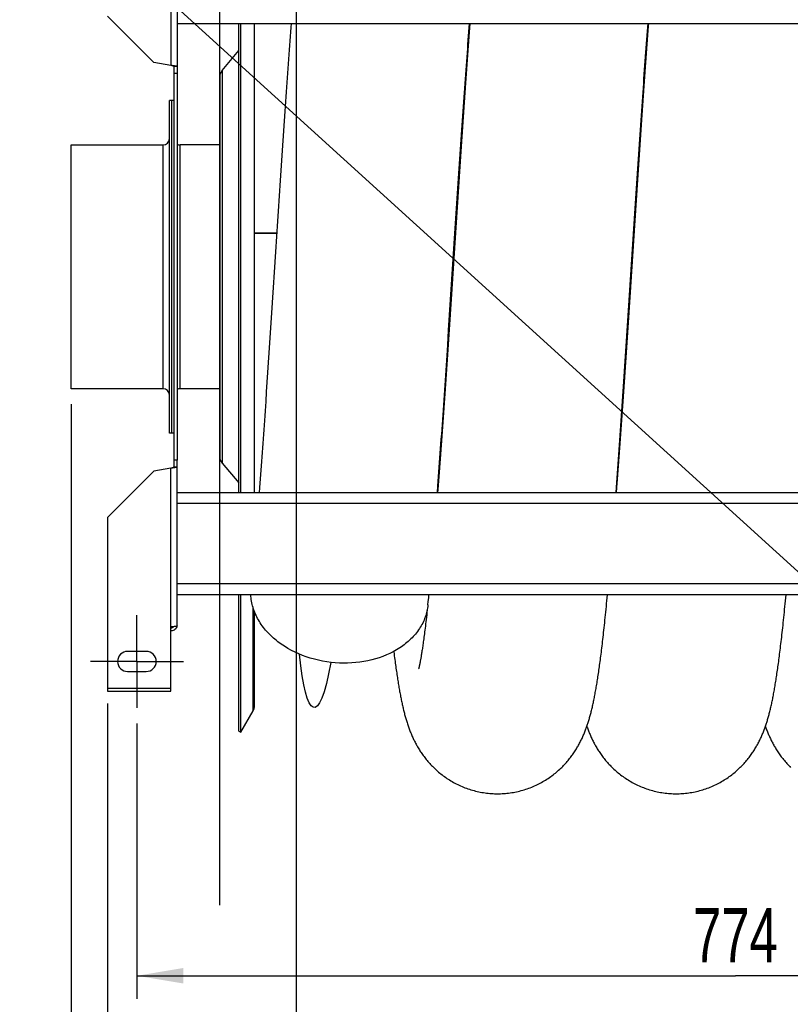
# Model space of a CAD drawing. Extents: x 0 to 420, y 0 to 297.
# Tile 3 of 15: x 140 to 190, y 52 to 116. Entities that reach past the tile are written whole.
import ezdxf

# ---------------------------------------------------------------- set-up
doc = ezdxf.new("R2010")
doc.units = 0
doc.header["$LTSCALE"] = 23.1
doc.linetypes.add('CENTER', pattern=[0.6, 0.375, -0.075, 0.075, -0.075])
doc.layers.get('0').update_dxf_attribs({"linetype": 'CONTINUOUS'})
for name, color, linetype in [('110528_DXF_CONTINUOUS_LINE', 7, 'CONTINUOUS'), ('110528_DXF_DIMENSION', 7, 'CONTINUOUS'), ('110534_DXF_AXIS', 7, 'CONTINUOUS'), ('110534_DXF_CONTINUOUS_LINE', 7, 'CONTINUOUS'), ('110651_DXF_CONTINUOUS_LINE', 7, 'CONTINUOUS'), ('110801_DXF_CONTINUOUS_LINE', 7, 'CONTINUOUS'), ('112850_DXF_CONTINUOUS_LINE', 7, 'CONTINUOUS'), ('AG_HOSE_100_DXF_CONTINUOUS', 7, 'CONTINUOUS'), ('ASEM_65-100-75_DXF_DIMENSI', 7, 'CONTINUOUS')]:
    doc.layers.add(name, color=color, linetype=linetype)
doc.styles.get("Standard").update_dxf_attribs({"font": 'txt', "width": 0.7})
doc.dimstyles.new('DIMSTYLE_1', dxfattribs={"dimtxt": 3.5, "dimasz": 3, "dimexe": 1.5, "dimexo": 1, "dimgap": 0.875, "dimtad": 1, "dimdec": 0, "dimlfac": 10, "dimtxsty": 'STANDARD', "dimblk": '_ARROW_FILLED', "dimblk1": '_ARROW_FILLED', "dimblk2": '_ARROW_FILLED', "dimcen": 0.09, "dimazin": 3, "dimtp": 0.8, "dimtm": 0.8, "dimtfac": 1, "dimtdec": 0, "dimtofl": 0, "dimtmove": 0, "dimatfit": 3, "dimtolj": 1})
doc.dimstyles.new('DIMSTYLE_2', dxfattribs={"dimtxt": 3.5, "dimasz": 3, "dimexe": 1.5, "dimexo": 1, "dimgap": 0.875, "dimtad": 1, "dimdec": 3, "dimlfac": 10, "dimtxsty": 'STANDARD', "dimblk": '_ARROW_FILLED', "dimblk1": '_ARROW_FILLED', "dimblk2": '_ARROW_FILLED', "dimcen": 0.09, "dimazin": 3, "dimtp": 0.8, "dimtm": 0.8, "dimtfac": 1, "dimtdec": 3, "dimtofl": 0, "dimtmove": 0, "dimatfit": 3, "dimtolj": 1})

# ---------------------------------------------------------------- blocks, each defined once
blk = doc.blocks.new('_ARROW_FILLED')
at = {"color": 0, "linetype": 'BYBLOCK'}
blk.add_solid([(0, 0), (-1, 0.167), (-1, -0.167)], dxfattribs=at)
blk = doc.blocks.new('*D2')
at = {"layer": 'ASEM_65-100-75_DXF_DIMENSI', "color": 2, "linetype": 'CONTINUOUS'}
for p, q in [((146.014, 71.506), (146.014, 39.29)), ((227.214, 71.506), (227.214, 39.29)), ((146.014, 40.79), (186.614, 40.79)), ((227.214, 40.79), (186.614, 40.79))]:
    blk.add_line(p, q, dxfattribs=at)
at = {"layer": 'ASEM_65-100-75_DXF_DIMENSI', "color": 2, "linetype": 'CONTINUOUS', "xscale": 3, "yscale": 3, "zscale": 3, "rotation": 180}
blk.add_blockref('_ARROW_FILLED', (146.014, 40.79), dxfattribs=at)
at = {"layer": 'ASEM_65-100-75_DXF_DIMENSI', "color": 2, "linetype": 'CONTINUOUS', "xscale": 3, "yscale": 3, "zscale": 3}
blk.add_blockref('_ARROW_FILLED', (227.214, 40.79), dxfattribs=at)
at = {"layer": 'ASEM_65-100-75_DXF_DIMENSI', "color": 2, "linetype": 'CONTINUOUS', "insert": (186.614, 45.165), "char_height": 3.5, "width": 11.25, "attachment_point": 2}
blk.add_mtext('812', dxfattribs=at)
blk = doc.blocks.new('*D3')
at = {"layer": 'ASEM_65-100-75_DXF_DIMENSI', "color": 2, "linetype": 'CONTINUOUS'}
for p, q in [((147.914, 70.232), (147.914, 52.42)), ((225.314, 70.232), (225.314, 52.42)), ((147.914, 53.92), (186.614, 53.92)), ((225.314, 53.92), (186.614, 53.92))]:
    blk.add_line(p, q, dxfattribs=at)
at = {"layer": 'ASEM_65-100-75_DXF_DIMENSI', "color": 2, "linetype": 'CONTINUOUS', "xscale": 3, "yscale": 3, "zscale": 3, "rotation": 180}
blk.add_blockref('_ARROW_FILLED', (147.914, 53.92), dxfattribs=at)
at = {"layer": 'ASEM_65-100-75_DXF_DIMENSI', "color": 2, "linetype": 'CONTINUOUS', "xscale": 3, "yscale": 3, "zscale": 3}
blk.add_blockref('_ARROW_FILLED', (225.314, 53.92), dxfattribs=at)
at = {"layer": 'ASEM_65-100-75_DXF_DIMENSI', "color": 2, "linetype": 'CONTINUOUS', "insert": (186.614, 58.295), "char_height": 3.5, "width": 12.375, "attachment_point": 2}
blk.add_mtext('774', dxfattribs=at)
blk = doc.blocks.new('*D6')
at = {"layer": 'ASEM_65-100-75_DXF_DIMENSI', "color": 2, "linetype": 'CONTINUOUS'}
for p, q in [((143.664, 90.857), (143.664, 22.976)), ((235.799, 90.267), (235.799, 22.976)), ((143.664, 24.476), (189.732, 24.476)), ((235.799, 24.476), (189.732, 24.476))]:
    blk.add_line(p, q, dxfattribs=at)
at = {"layer": 'ASEM_65-100-75_DXF_DIMENSI', "color": 2, "linetype": 'CONTINUOUS', "xscale": 3, "yscale": 3, "zscale": 3, "rotation": 180}
blk.add_blockref('_ARROW_FILLED', (143.664, 24.476), dxfattribs=at)
at = {"layer": 'ASEM_65-100-75_DXF_DIMENSI', "color": 2, "linetype": 'CONTINUOUS', "xscale": 3, "yscale": 3, "zscale": 3}
blk.add_blockref('_ARROW_FILLED', (235.799, 24.476), dxfattribs=at)
at = {"layer": 'ASEM_65-100-75_DXF_DIMENSI', "color": 2, "linetype": 'CONTINUOUS', "insert": (189.732, 28.851), "char_height": 3.5, "width": 11.25, "attachment_point": 2}
blk.add_mtext('921', dxfattribs=at)

msp = doc.modelspace()

# ---------------------------------------------------------------- linework, layer by layer
at = {"layer": '110528_DXF_CONTINUOUS_LINE', "color": 3, "linetype": 'CONTINUOUS'}
for p, q in [((154.49596, 85.13219), (154.49596, 115.46304)), ((153.41631, 112.41342), (154.49596, 113.7001)), ((153.26424, 111.99561), (153.26424, 87.46878)), ((153.41631, 87.05096), (154.49596, 85.76428)), ((154.49596, 69.73219), (154.49596, 78.54187))]:
    msp.add_line(p, q, dxfattribs=at)
at = {"layer": '110528_DXF_CONTINUOUS_LINE', "color": 7, "linetype": 'CONTINUOUS'}
for p, q in [((154.62586, 85.13219), (154.62586, 115.46304)), ((155.51199, 85.13219), (155.51199, 115.46304)), ((154.62586, 69.65719), (154.62586, 78.54187)), ((155.51199, 71.36617), (155.51199, 77.45186)), ((154.62586, 69.65719), (155.4249, 71.04117)), ((154.49596, 69.73219), (154.62586, 69.65719))]:
    msp.add_line(p, q, dxfattribs=at)
at = {"layer": '110528_DXF_CONTINUOUS_LINE', "color": 9, "linetype": 'CONTINUOUS'}
for p, q in [((153.41631, 112.41342), (153.41631, 87.05096)), ((155.4249, 71.04117), (155.4249, 77.70378))]:
    msp.add_line(p, q, dxfattribs=at)
at = {"layer": '110528_DXF_CONTINUOUS_LINE', "color": 3, "linetype": 'CONTINUOUS'}
for centre, start, end in [((153.91424, 111.99561), 140, 180), ((153.91424, 87.46877), 180, 220)]:
    msp.add_arc(centre, 0.65, start, end, dxfattribs=at)
at = {"layer": '110528_DXF_CONTINUOUS_LINE', "color": 7, "linetype": 'CONTINUOUS'}
msp.add_arc((154.86199, 71.36617), 0.65, 330, 360, dxfattribs=at)
at = {"layer": '110528_DXF_DIMENSION', "color": 2, "linetype": 'CONTINUOUS'}
msp.add_line((153.26424, 58.48277), (153.26424, 140.98162), dxfattribs=at)
at = {"layer": '110534_DXF_AXIS', "color": 7, "linetype": 'CENTER'}
for q in [(147.91424, 77.2322), (144.91423, 74.23219), (150.91425, 74.23219), (147.91424, 71.23218)]:
    msp.add_line((147.91424, 74.23219), q, dxfattribs=at)
at = {"layer": '110534_DXF_CONTINUOUS_LINE', "color": 9, "linetype": 'CONTINUOUS'}
for p, q in [((150.11424, 122.98445), (150.11424, 112.74354)), ((150.11424, 76.47994), (150.11424, 86.72084)), ((146.01424, 72.50554), (150.11424, 72.50554))]:
    msp.add_line(p, q, dxfattribs=at)
at = {"layer": '110534_DXF_CONTINUOUS_LINE', "color": 3, "linetype": 'CONTINUOUS'}
for p, q in [((150.51424, 122.92424), (150.51424, 87.23219)), ((146.01424, 115.9375), (149.01424, 112.9375)), ((150.11424, 112.74354), (149.01424, 112.9375)), ((150.51424, 76.54015), (150.51424, 87.23219)), ((150.11424, 86.72084), (149.01424, 86.52688)), ((146.01424, 83.52688), (149.01424, 86.52688)), ((146.01424, 83.52688), (146.01424, 72.30553)), ((150.11424, 72.30553), (150.11424, 76.47994)), ((148.51424, 74.88219), (147.31424, 74.88219)), ((147.31424, 73.58219), (148.51424, 73.58219)), ((146.01424, 72.30554), (150.11424, 72.30554))]:
    msp.add_line(p, q, dxfattribs=at)
at = {"layer": '110534_DXF_CONTINUOUS_LINE', "color": 7, "linetype": 'CONTINUOUS'}
for p, q in [((150.51424, 112.67051), (150.31424, 112.67051)), ((150.31424, 87.23219), (150.31424, 112.67051)), ((150.51424, 112.23219), (150.31424, 112.23219)), ((150.51424, 87.23219), (150.31424, 87.23219)), ((150.31424, 86.79387), (150.31424, 87.23219)), ((150.51424, 86.79387), (150.31424, 86.79387))]:
    msp.add_line(p, q, dxfattribs=at)
at = {"layer": '110534_DXF_CONTINUOUS_LINE', "color": 3, "linetype": 'CONTINUOUS'}
for centre, radius, start, end in [((150.12279, 76.59753), 0.39145, 349.8908495, 350.6553507), ((147.31424, 74.23219), 0.65, 90, 270), ((148.51424, 74.23219), 0.65, 270, 90)]:
    msp.add_arc(centre, radius, start, end, dxfattribs=at)
at = {"layer": '110534_DXF_CONTINUOUS_LINE', "color": 7, "linetype": 'CONTINUOUS'}
for points, knots in [([(150.31424, 112.67051), (150.31424, 112.67844), (150.29122, 112.69552), (150.25022, 112.70917), (150.18692, 112.72689), (150.13978, 112.7376), (150.11424, 112.74354)], [0, 0, 0, 0, 0.1095964, 0.32647794, 0.63723776, 1, 1, 1, 1]), ([(150.31424, 86.79387), (150.31424, 86.78595), (150.29122, 86.76886), (150.25022, 86.75521), (150.18692, 86.73749), (150.13978, 86.72678), (150.11424, 86.72084)], [0, 0, 0, 0, 0.1095964, 0.32647794, 0.63723776, 1, 1, 1, 1]), ([(150.11424, 76.39972), (150.14842, 76.39972), (150.21781, 76.41759), (150.26905, 76.46778), (150.28648, 76.49699)], [0, 0, 0, 0, 0.50119096, 1, 1, 1, 1])]:
    msp.add_open_spline(points, degree=3, knots=knots, dxfattribs=at)
at = {"layer": '110534_DXF_CONTINUOUS_LINE', "color": 3, "linetype": 'CONTINUOUS'}
for points, knots in [([(150.51424, 112.67051), (150.51424, 112.67449), (150.50233, 112.68324), (150.48004, 112.69013), (150.44263, 112.69931), (150.37085, 112.71176), (150.25963, 112.72668), (150.16528, 112.73761), (150.11424, 112.74354)], [0, 0, 0, 0, 0.0290834, 0.08885385, 0.18164624, 0.30490852, 0.62429132, 1, 1, 1, 1]), ([(150.51424, 86.79387), (150.51424, 86.78989), (150.50233, 86.78115), (150.48004, 86.77425), (150.44263, 86.76507), (150.37085, 86.75263), (150.25963, 86.73771), (150.16528, 86.72678), (150.11424, 86.72084)], [0, 0, 0, 0, 0.0290834, 0.08885385, 0.18164624, 0.30490852, 0.62429132, 1, 1, 1, 1]), ([(150.11424, 76.47994), (150.16527, 76.48483), (150.23942, 76.49192), (150.33363, 76.50202), (150.39367, 76.5094), (150.44242, 76.51638), (150.48016, 76.52395), (150.50142, 76.52952), (150.51424, 76.53656), (150.51424, 76.54015)], [0, 0, 0, 0, 0.37771184, 0.54853637, 0.69852876, 0.82207755, 0.91471109, 0.97358369, 1, 1, 1, 1]), ([(150.50816, 76.52882), (150.50011, 76.48368), (150.46763, 76.39535), (150.37639, 76.28813), (150.25379, 76.21812), (150.16053, 76.20195), (150.11424, 76.20195)], [0, 0, 0, 0, 0.24875061, 0.49833507, 0.74886161, 1, 1, 1, 1])]:
    msp.add_open_spline(points, degree=3, knots=knots, dxfattribs=at)
at = {"layer": '110651_DXF_CONTINUOUS_LINE', "color": 3, "linetype": 'CONTINUOUS'}
for p, q in [((155.51199, 101.91438), (156.95593, 101.91438)), ((168.48029, 101.91438), (168.50259, 101.91438)), ((180.02696, 101.91438), (180.04926, 101.91438)), ((155.60538, 77.23219), (155.51199, 77.23219)), ((166.6493, 77.23219), (166.60119, 77.23219))]:
    msp.add_line(p, q, dxfattribs=at)
at = {"layer": '110801_DXF_CONTINUOUS_LINE', "color": 7, "linetype": 'CONTINUOUS'}
for p, q in [((150.51424, 115.46405), (222.71424, 115.46405)), ((150.51424, 115.46304), (222.71424, 115.46304)), ((222.71424, 85.13219), (150.51424, 85.13219)), ((222.71424, 78.54187), (150.51424, 78.54187))]:
    msp.add_line(p, q, dxfattribs=at)
at = {"layer": '110801_DXF_CONTINUOUS_LINE', "color": 9, "linetype": 'CONTINUOUS'}
for p, q in [((222.71424, 84.43219), (150.51424, 84.43219)), ((222.71424, 79.24187), (150.51424, 79.24187))]:
    msp.add_line(p, q, dxfattribs=at)
at = {"layer": '112850_DXF_CONTINUOUS_LINE', "color": 7, "linetype": 'CONTINUOUS'}
for p, q in [((150.16424, 110.48219), (150.01424, 110.48219)), ((150.01424, 88.98219), (150.01424, 110.48219)), ((150.31424, 110.48219), (150.16424, 110.48219)), ((150.16424, 88.98222), (150.16424, 110.48217)), ((150.16424, 88.98222), (150.16424, 110.48217)), ((143.66424, 107.60719), (149.61424, 107.60719)), ((143.66424, 91.85719), (143.66424, 107.60719)), ((153.26424, 107.60719), (150.71424, 107.60719)), ((149.61424, 91.85719), (143.66424, 91.85719)), ((153.26424, 91.85719), (150.71424, 91.85719)), ((150.16424, 88.98219), (150.01424, 88.98219)), ((150.31424, 88.98219), (150.16424, 88.98219))]:
    msp.add_line(p, q, dxfattribs=at)
at = {"layer": '112850_DXF_CONTINUOUS_LINE', "color": 9, "linetype": 'CONTINUOUS'}
for p, q in [((149.61424, 91.85719), (149.61424, 107.60719)), ((150.71424, 91.85719), (150.71424, 107.60719))]:
    msp.add_line(p, q, dxfattribs=at)
at = {"layer": '112850_DXF_CONTINUOUS_LINE', "color": 7, "linetype": 'CONTINUOUS'}
for centre, start, end in [((149.61424, 108.00719), 270, 360), ((150.71424, 108.00719), 240, 270), ((149.61424, 91.45719), 0, 90), ((150.71424, 91.45719), 90, 120)]:
    msp.add_arc(centre, 0.4, start, end, dxfattribs=at)
at = {"layer": 'AG_HOSE_100_DXF_CONTINUOUS', "color": 4, "linetype": 'CONTINUOUS'}
for p, q in [((158.21199, 196.77953), (158.21199, 28.75383)), ((75.6149, 184.46503), (247.16244, 28.75383))]:
    msp.add_line(p, q, dxfattribs=at)
at = {"layer": 'AG_HOSE_100_DXF_CONTINUOUS', "color": 7, "linetype": 'CONTINUOUS'}
for p, q in [((169.40546, 115.18792), (169.42715, 115.46304)), ((169.43876, 115.46304), (169.4165, 115.17337)), ((157.41485, 108.83837), (157.37166, 108.20319)), ((168.90249, 108.26509), (168.94474, 108.87998)), ((168.97929, 109.09837), (168.93593, 108.46258)), ((180.4496, 108.27153), (180.49202, 108.88892)), ((180.53431, 109.22024), (180.49088, 108.58447)), ((157.37166, 108.20319), (157.32853, 107.56454)), ((168.86023, 107.64516), (168.90249, 108.26509)), ((168.93593, 108.46258), (168.89262, 107.8231)), ((180.40715, 107.64893), (180.4496, 108.27153)), ((180.49088, 108.58447), (180.4475, 107.94478)), ((157.32853, 107.56454), (157.28544, 106.9223)), ((168.81794, 107.02054), (168.86023, 107.64516)), ((168.89262, 107.8231), (168.84937, 107.18011)), ((180.36469, 107.02166), (180.40715, 107.64893)), ((180.4475, 107.94478), (180.4042, 107.30181)), ((157.28544, 106.9223), (157.24235, 106.27657)), ((168.77564, 106.39148), (168.81794, 107.02054)), ((168.84937, 107.18011), (168.80613, 106.53343)), ((180.32219, 106.38974), (180.36469, 107.02166)), ((180.4042, 107.30181), (180.36095, 106.65557)), ((157.24235, 106.27657), (157.19925, 105.62724)), ((168.73327, 105.75777), (168.77564, 106.39148)), ((168.80613, 106.53343), (168.76289, 105.88325)), ((180.27964, 105.75328), (180.32219, 106.38974)), ((180.36095, 106.65557), (180.31772, 106.00631)), ((168.69085, 105.11958), (168.73327, 105.75777)), ((168.76289, 105.88325), (168.71965, 105.22978)), ((180.23701, 105.11209), (180.27964, 105.75328)), ((180.31772, 106.00631), (180.27453, 105.35417)), ((168.64833, 104.47711), (168.69085, 105.11958)), ((180.19431, 104.46681), (180.23701, 105.11209)), ((180.27453, 105.35417), (180.20981, 104.37162)), ((168.60577, 103.83122), (168.64833, 104.47711)), ((180.15156, 103.81801), (180.19431, 104.46681)), ((180.20981, 104.37162), (180.16671, 103.71432)), ((157.11312, 104.32056), (157.04863, 103.33611)), ((168.56318, 103.18249), (168.60577, 103.83122)), ((168.63326, 103.9163), (168.59016, 103.25753)), ((180.10881, 103.16659), (180.15156, 103.81801)), ((180.16671, 103.71432), (180.12364, 103.05566)), ((157.04863, 103.33611), (157.0057, 102.67859)), ((168.52058, 102.53159), (168.56318, 103.18249)), ((168.59016, 103.25753), (168.54711, 102.59786)), ((180.06603, 102.51298), (180.10881, 103.16659)), ((168.47798, 101.87887), (168.52058, 102.53159)), ((180.02325, 101.85756), (180.06603, 102.51298)), ((180.12364, 103.05566), (180.08062, 102.39601)), ((180.08062, 102.39601), (180.03763, 101.73568)), ((156.68484, 97.74375), (156.64218, 97.08982)), ((168.22511, 97.64555), (168.18233, 96.99001)), ((179.78019, 97.77471), (179.73743, 97.11909)), ((156.64218, 97.08982), (156.59957, 96.43816)), ((168.11477, 96.29503), (168.15762, 96.95171)), ((168.18233, 96.99001), (168.13959, 96.33675)), ((179.65841, 96.24873), (179.70142, 96.90786)), ((179.73743, 97.11909), (179.69471, 96.46576)), ((168.07191, 95.63973), (168.11477, 96.29503)), ((168.13959, 96.33675), (168.09688, 95.6859)), ((179.61538, 95.59091), (179.65841, 96.24873)), ((179.69471, 96.46576), (179.65202, 95.81482)), ((156.53572, 95.46564), (156.49319, 94.82092)), ((168.00757, 94.66001), (168.07191, 95.63973)), ((168.09688, 95.6859), (168.05417, 95.03771)), ((179.55075, 94.60708), (179.61538, 95.59091)), ((179.65202, 95.81482), (179.60934, 95.1665)), ((156.49319, 94.82092), (156.45067, 94.17927)), ((168.05417, 95.03771), (168.01148, 94.39238)), ((179.60934, 95.1665), (179.56667, 94.52091)), ((156.45067, 94.17927), (156.40817, 93.541)), ((167.94315, 93.68472), (168.00757, 94.66001)), ((168.01148, 94.39238), (167.96881, 93.75034)), ((179.50761, 93.95341), (179.55075, 94.60708)), ((179.56667, 94.52091), (179.524, 93.87837)), ((156.40817, 93.541), (156.36569, 92.90653)), ((167.90014, 93.0373), (167.94315, 93.68472)), ((167.96881, 93.75034), (167.92615, 93.11208)), ((179.46439, 93.30173), (179.50761, 93.95341)), ((179.524, 93.87837), (179.48135, 93.23937)), ((156.36569, 92.90653), (156.32325, 92.27647)), ((167.85706, 92.39245), (167.90014, 93.0373)), ((167.92615, 93.11208), (167.88356, 92.47845)), ((179.42113, 92.65259), (179.46439, 93.30173)), ((179.48135, 93.23937), (179.43874, 92.60482)), ((156.32325, 92.27647), (156.28085, 91.65126)), ((167.81393, 91.75069), (167.85706, 92.39245)), ((167.88356, 92.47845), (167.84104, 91.85008)), ((179.37782, 92.00654), (179.42113, 92.65259)), ((179.43874, 92.60482), (179.39622, 91.97553)), ((156.28085, 91.65126), (156.23851, 91.03142)), ((167.77077, 91.11251), (167.81393, 91.75069)), ((167.84104, 91.85008), (167.79859, 91.22727)), ((179.33451, 91.36443), (179.37782, 92.00654)), ((179.39622, 91.97553), (179.35378, 91.35188)), ((167.72757, 90.47835), (167.77077, 91.11251)), ((179.29118, 90.72661), (179.33451, 91.36443)), ((179.35378, 91.35188), (179.31141, 90.73388)), ((167.68434, 89.84871), (167.72757, 90.47835)), ((179.24784, 90.09331), (179.29118, 90.72661)), ((155.83917, 85.46964), (155.81341, 85.13219)), ((167.34641, 85.13219), (167.38048, 85.58855)), ((178.89308, 85.13219), (178.92075, 85.5024)), ((178.93208, 85.46386), (178.90674, 85.13219)), ((164.52182, 74.87752), (164.54313, 74.70768)), ((166.16759, 73.91229), (166.15742, 73.86748))]:
    msp.add_line(p, q, dxfattribs=at)
at = {"layer": 'AG_HOSE_100_DXF_CONTINUOUS', "color": 9, "linetype": 'CONTINUOUS'}
for p, q in [((155.51199, 101.93629), (156.95736, 101.93629)), ((168.48172, 101.93629), (168.50402, 101.93629)), ((180.02839, 101.93629), (180.05069, 101.93629)), ((155.60538, 77.23219), (155.51199, 77.23219)), ((166.6493, 77.23219), (166.60119, 77.23219))]:
    msp.add_line(p, q, dxfattribs=at)
at = {"layer": 'AG_HOSE_100_DXF_CONTINUOUS', "color": 7, "linetype": 'CONTINUOUS'}
for points in [[(157.89218, 115.46405), (157.87203, 115.20208), (157.85006, 114.91448), (157.82812, 114.62501), (157.8062, 114.33378), (157.78429, 114.04077), (157.76241, 113.74622), (157.74057, 113.45029), (157.71877, 113.15292), (157.69698, 112.854), (157.67521, 112.55357), (157.65346, 112.25169), (157.63172, 111.94823), (157.60998, 111.64317), (157.58825, 111.33662), (157.56653, 111.02866), (157.54482, 110.71934), (157.52312, 110.4087), (157.50143, 110.09685), (157.47976, 109.78384), (157.45811, 109.46971), (157.41485, 108.83837)], [(168.94474, 108.87998), (168.98694, 109.48927), (169.00803, 109.79165), (169.0291, 110.09246), (169.05016, 110.39163), (169.07119, 110.68909), (169.09221, 110.98475), (169.1132, 111.27861), (169.13418, 111.57063), (169.15514, 111.86075), (169.17608, 112.14896), (169.197, 112.43529), (169.21791, 112.71972), (169.23881, 113.0022), (169.25969, 113.28274), (169.28057, 113.56132), (169.30144, 113.83787), (169.32228, 114.11231), (169.34311, 114.38459), (169.36392, 114.65468), (169.3847, 114.92247), (169.40546, 115.18792)], [(169.4165, 115.17337), (169.39446, 114.88456), (169.37242, 114.59372), (169.35041, 114.30111), (169.32843, 114.00685), (169.30647, 113.71091), (169.28453, 113.4134), (169.26262, 113.11442), (169.24074, 112.81396), (169.21887, 112.51195), (169.19702, 112.20842), (169.17519, 111.90344), (169.15336, 111.597), (169.13155, 111.28911), (169.10976, 110.97984), (169.08798, 110.66926), (169.06621, 110.35742), (169.04446, 110.04436), (169.02272, 109.73013), (168.97929, 109.09837)], [(180.49202, 108.88892), (180.5344, 109.50066), (180.55557, 109.80424), (180.57673, 110.10624), (180.59788, 110.40661), (180.61901, 110.70531), (180.64012, 111.0023), (180.66122, 111.29752), (180.68231, 111.59094), (180.70338, 111.88252), (180.72444, 112.17223), (180.74548, 112.46006), (180.76652, 112.74595), (180.78753, 113.02986), (180.80854, 113.3118), (180.82952, 113.59169), (180.85049, 113.86938), (180.87142, 114.14483), (180.89234, 114.41801), (180.91322, 114.68881), (180.93407, 114.95716), (180.95489, 115.22306), (180.97382, 115.46304)], [(180.98545, 115.46304), (180.97133, 115.27994), (180.94929, 114.99187), (180.92725, 114.70161), (180.90522, 114.40956), (180.88322, 114.11582), (180.86124, 113.82037), (180.83929, 113.52343), (180.81738, 113.22513), (180.79551, 112.92543), (180.77366, 112.62428), (180.75183, 112.32176), (180.73003, 112.01788), (180.70825, 111.71257), (180.68649, 111.40589), (180.66473, 111.09787), (180.64299, 110.7884), (180.62124, 110.47748), (180.5995, 110.16519), (180.57777, 109.85154), (180.53431, 109.22024)], [(157.19925, 105.62724), (157.17771, 105.30147), (157.11312, 104.32056)], [(168.71965, 105.22978), (168.69804, 104.9021), (168.63326, 103.9163)], [(157.0057, 102.67859), (156.98426, 102.34959), (156.96283, 102.0205), (156.92001, 101.36208)], [(168.54711, 102.59786), (168.5256, 102.26778), (168.48261, 101.60721)], [(168.41406, 100.89712), (168.45667, 101.55195), (168.47798, 101.87887)], [(179.95906, 100.87159), (180.00186, 101.52926), (180.02325, 101.85756)], [(156.92001, 101.36208), (156.89861, 101.03277), (156.87722, 100.70346)], [(168.48261, 101.60721), (168.46113, 101.27681), (168.43966, 100.94628), (168.41818, 100.61566), (168.35376, 99.6237)], [(180.03763, 101.73568), (180.01616, 101.40535), (179.99468, 101.07492), (179.97321, 100.74439), (179.95174, 100.41383), (179.93027, 100.08328)], [(156.87722, 100.70346), (156.79166, 99.38608), (156.77028, 99.05701), (156.74891, 98.72814)], [(168.32874, 99.58412), (168.35009, 99.91276), (168.37142, 100.24117), (168.39275, 100.5693), (168.41406, 100.89712)], [(179.8948, 99.88267), (179.91623, 100.21262), (179.93765, 100.54224), (179.95906, 100.87159)], [(179.93027, 100.08328), (179.88734, 99.42225), (179.86589, 99.09201), (179.84445, 98.76208)], [(168.22185, 97.93856), (168.24325, 98.26776), (168.26464, 98.59698), (168.28602, 98.92619), (168.30739, 99.25526), (168.32874, 99.58412)], [(168.35376, 99.6237), (168.33229, 99.29314), (168.31083, 98.96285), (168.28938, 98.63289)], [(179.76594, 97.89881), (179.78744, 98.22955), (179.80893, 98.56041), (179.83042, 98.89121), (179.8948, 99.88267)], [(156.74891, 98.72814), (156.70618, 98.07147), (156.68484, 97.74375)], [(168.28938, 98.63289), (168.24651, 97.97414), (168.22511, 97.64555)], [(179.84445, 98.76208), (179.80159, 98.10333), (179.78019, 97.77471)], [(168.15762, 96.95171), (168.17903, 97.28045), (168.22185, 97.93856)], [(179.70142, 96.90786), (179.72293, 97.23794), (179.76594, 97.89881)], [(156.59957, 96.43816), (156.557, 95.78912), (156.53572, 95.46564)], [(156.23851, 91.03142), (156.19624, 90.41741), (156.17513, 90.11271), (156.15403, 89.80957), (156.13296, 89.50806), (156.1119, 89.20818), (156.09085, 88.90993), (156.06982, 88.61333), (156.04879, 88.31843), (156.02777, 88.02523), (156.00677, 87.73375), (155.98578, 87.44404), (155.96479, 87.15615), (155.94382, 86.87009), (155.92286, 86.58593), (155.90191, 86.30376), (155.88098, 86.02359), (155.86006, 85.74548), (155.83917, 85.46964)], [(167.79859, 91.22727), (167.7562, 90.60997), (167.73502, 90.30339), (167.71384, 89.99819), (167.69266, 89.69443), (167.67149, 89.39217), (167.65033, 89.09142), (167.62918, 88.79225), (167.60804, 88.49476), (167.58691, 88.19896), (167.56579, 87.90491), (167.54469, 87.61277), (167.52361, 87.32259), (167.50255, 87.0344), (167.48153, 86.74833), (167.46054, 86.4645), (167.43957, 86.18286), (167.41863, 85.90334), (167.39771, 85.62598), (167.3768, 85.3508), (167.36008, 85.13219)], [(179.31141, 90.73388), (179.26907, 90.12148), (179.24791, 89.81742), (179.22676, 89.51486), (179.20562, 89.21382), (179.18449, 88.91435), (179.16337, 88.61653), (179.14227, 88.32039), (179.12116, 88.02598), (179.10008, 87.73338), (179.07901, 87.44263), (179.05796, 87.15377), (179.03693, 86.86691), (179.01592, 86.58211), (178.99493, 86.29938), (178.97396, 86.01873), (178.95301, 85.74022), (178.93208, 85.46386)], [(167.38048, 85.58855), (167.40232, 85.88365), (167.42413, 86.18026), (167.44592, 86.47836), (167.46768, 86.77793), (167.48942, 87.07893), (167.51114, 87.38132), (167.53284, 87.6851), (167.55452, 87.99022), (167.57618, 88.29666), (167.59783, 88.60445), (167.61947, 88.91358), (167.6411, 89.22398), (167.68434, 89.84871)], [(178.92075, 85.5024), (178.94261, 85.79729), (178.96447, 86.09389), (178.98633, 86.39245), (179.00821, 86.69318), (179.0301, 86.99581), (179.05197, 87.29993), (179.07382, 87.60543), (179.09566, 87.91234), (179.11748, 88.22049), (179.13926, 88.52976), (179.16101, 88.84017), (179.18274, 89.15177), (179.20446, 89.4645), (179.24784, 90.09331)], [(166.73428, 77.88468), (166.75627, 78.10935), (166.77919, 78.3466), (166.79781, 78.54187)], [(171.23623, 65.68224), (171.32502, 65.68291), (171.42883, 65.6854), (171.53257, 65.68972), (171.63622, 65.69588), (171.73974, 65.70387), (171.84307, 65.71369), (171.9462, 65.72533), (172.04907, 65.73879), (172.15166, 65.75406), (172.25392, 65.77112), (172.35582, 65.78999), (172.45731, 65.81063), (172.55836, 65.83305), (172.65895, 65.85722), (172.75901, 65.88314), (172.85853, 65.9108), (172.95748, 65.94017), (173.05577, 65.97123), (173.1534, 66.00397), (173.25032, 66.03838), (173.34647, 66.0744), (173.44183, 66.11204), (173.53637, 66.15126), (173.63001, 66.19202), (173.72275, 66.23431), (173.81455, 66.2781), (173.90533, 66.32333), (173.99506, 66.36997), (174.08373, 66.418), (174.17122, 66.46732), (174.25749, 66.51791), (174.34256, 66.56972), (174.42629, 66.62266), (174.50868, 66.67668), (174.58973, 66.73176), (174.66934, 66.78779), (174.74749, 66.84471), (174.82421, 66.9025), (174.89941, 66.96106), (174.9731, 67.02034), (175.0453, 67.0803), (175.11593, 67.14085), (175.18502, 67.20193), (175.25257, 67.26351), (175.31854, 67.32549), (175.38294, 67.38783), (175.4458, 67.45048), (175.50708, 67.51335), (175.56679, 67.5764), (175.62498, 67.63959), (175.68163, 67.70286), (175.73677, 67.76616), (175.79043, 67.82948), (175.84263, 67.89275), (175.89338, 67.95595), (175.94273, 68.01904), (175.9907, 68.082), (176.03729, 68.14476), (176.08256, 68.20733), (176.12659, 68.26977), (176.16941, 68.33203), (176.21103, 68.3941), (176.25157, 68.45609), (176.29106, 68.518), (176.32951, 68.57978), (176.36699, 68.64153), (176.40355, 68.70325), (176.43919, 68.76492), (176.47396, 68.82655), (176.50787, 68.88817), (176.54095, 68.94976), (176.57321, 69.0113), (176.60467, 69.07278), (176.63535, 69.13421), (176.66526, 69.19557), (176.69443, 69.25687), (176.72288, 69.31811), (176.75063, 69.37927), (176.77769, 69.44037), (176.80408, 69.50142), (176.82984, 69.56239), (176.85496, 69.62331), (176.87948, 69.68417), (176.90341, 69.74498), (176.92678, 69.80576), (176.9496, 69.86651), (176.9719, 69.92725), (176.9937, 69.988), (177.01502, 70.04877), (177.03588, 70.1096), (177.05629, 70.17047), (177.07628, 70.23144), (177.09592, 70.29266), (177.11522, 70.35415), (177.13419, 70.41593), (177.1529, 70.47822), (177.17137, 70.54104), (177.1896, 70.60443), (177.20766, 70.66857), (177.22557, 70.73354), (177.24332, 70.79934), (177.26092, 70.86599), (177.2784, 70.93359), (177.29575, 71.00213), (177.31295, 71.07151), (177.33, 71.14176), (177.34692, 71.21292), (177.36369, 71.28491), (177.38031, 71.35771), (177.3968, 71.4314), (177.41315, 71.50598), (177.42938, 71.58143), (177.4455, 71.65784), (177.46153, 71.73529), (177.47748, 71.81383), (177.49335, 71.89347), (177.50915, 71.97427), (177.5249, 72.05626), (177.54058, 72.13946), (177.55622, 72.22387), (177.5718, 72.30952), (177.58734, 72.39644), (177.60284, 72.48468), (177.61832, 72.57428), (177.63378, 72.66527), (177.64922, 72.7577), (177.66465, 72.85162), (177.68007, 72.94705), (177.69549, 73.04397), (177.71089, 73.14238), (177.7263, 73.24234), (177.74171, 73.34393), (177.75713, 73.44717), (177.77257, 73.55208), (177.78804, 73.65879), (177.80354, 73.76734), (177.81908, 73.87775), (177.83467, 73.99012), (177.85031, 74.10446), (177.866, 74.22083), (177.88176, 74.33935), (177.89759, 74.46008), (177.91349, 74.58302), (177.92946, 74.70828), (177.94552, 74.83588), (177.96166, 74.96587), (177.9779, 75.09835), (177.99423, 75.23337), (178.01066, 75.37096), (178.02719, 75.51122), (178.04383, 75.65423), (178.06059, 75.79998), (178.07745, 75.94856), (178.09443, 76.10001), (178.11152, 76.25436), (178.12873, 76.41166), (178.14605, 76.57194), (178.16349, 76.73525), (178.18106, 76.90165), (178.19874, 77.07118), (178.21655, 77.24386), (178.23449, 77.41977), (178.25255, 77.59892), (178.27073, 77.78135), (178.28906, 77.96723), (178.30751, 78.15649), (178.32611, 78.34925), (178.34449, 78.54187)], [(182.78289, 65.68225), (182.87175, 65.68292), (182.97564, 65.68541), (183.07946, 65.68974), (183.18319, 65.69591), (183.28679, 65.70392), (183.3902, 65.71375), (183.49341, 65.72541), (183.59637, 65.73889), (183.69904, 65.75418), (183.80138, 65.77127), (183.90336, 65.79017), (184.00492, 65.81084), (184.10605, 65.83329), (184.2067, 65.8575), (184.30683, 65.88346), (184.40641, 65.91115), (184.50541, 65.94057), (184.60375, 65.97167), (184.70142, 66.00445), (184.79839, 66.0389), (184.89458, 66.07497), (184.98997, 66.11264), (185.08453, 66.1519), (185.1782, 66.19271), (185.27096, 66.23504), (185.36278, 66.27888), (185.45357, 66.32415), (185.54333, 66.37084), (185.63201, 66.41891), (185.71951, 66.46827), (185.80579, 66.5189), (185.89086, 66.57075), (185.9746, 66.62373), (186.05699, 66.6778), (186.13803, 66.73291), (186.21763, 66.78897), (186.29578, 66.84593), (186.37248, 66.90375), (186.44768, 66.96235), (186.52138, 67.02167), (186.59359, 67.08169), (186.66427, 67.14232), (186.73342, 67.2035), (186.80106, 67.26522), (186.86716, 67.32737), (186.93173, 67.38992), (186.99478, 67.45283), (187.05629, 67.51601), (187.11628, 67.57942), (187.17476, 67.64303), (187.2317, 67.70672), (187.28713, 67.77047), (187.34106, 67.83423), (187.39348, 67.89791), (187.44441, 67.96146), (187.49388, 68.02486), (187.5419, 68.08803), (187.58846, 68.15091), (187.63363, 68.21349), (187.6775, 68.27586), (187.7201, 68.33796), (187.76146, 68.3998), (187.80173, 68.46151), (187.84093, 68.5231), (187.87909, 68.58454), (187.91631, 68.64596), (187.95263, 68.70739), (187.98805, 68.76878), (188.02264, 68.83019), (188.05641, 68.89165), (188.08938, 68.95311), (188.12154, 69.01455), (188.15292, 69.07596), (188.18353, 69.13734), (188.21339, 69.19865), (188.2425, 69.25991), (188.27089, 69.3211), (188.29858, 69.38222), (188.32557, 69.44325), (188.35191, 69.50422), (188.37759, 69.56511), (188.40264, 69.62592), (188.42709, 69.68666), (188.45095, 69.74736), (188.47425, 69.80801), (188.49701, 69.86863), (188.51924, 69.92925), (188.54098, 69.98987), (188.56224, 70.05051), (188.58305, 70.11123), (188.60341, 70.172), (188.62337, 70.23287), (188.64297, 70.29401), (188.66223, 70.35542), (188.68118, 70.41714), (188.69987, 70.47937), (188.71832, 70.54216), (188.73654, 70.60552), (188.7546, 70.66963), (188.7725, 70.7346), (188.79025, 70.80041), (188.80786, 70.86708), (188.82534, 70.9347), (188.84269, 71.00327), (188.85989, 71.07267), (188.87694, 71.1429), (188.89385, 71.21404), (188.91061, 71.286), (188.92722, 71.35877), (188.9437, 71.43244), (188.96005, 71.507), (188.97628, 71.58247), (188.9924, 71.6589), (189.00842, 71.73636), (189.02436, 71.81488), (189.04022, 71.89449), (189.05602, 71.97524), (189.07175, 72.05717), (189.08742, 72.14031), (189.10304, 72.22468), (189.11861, 72.31028), (189.13414, 72.39717), (189.14965, 72.4854), (189.16512, 72.57501), (189.18058, 72.66601), (189.19601, 72.75846), (189.21144, 72.85239), (189.22686, 72.94782), (189.24227, 73.04474), (189.25767, 73.14313), (189.27306, 73.24306), (189.28846, 73.34461), (189.30388, 73.44781), (189.31931, 73.55268), (189.33477, 73.65935), (189.35026, 73.76785), (189.36579, 73.87821), (189.38137, 73.99051), (189.397, 74.1048), (189.41267, 74.22109), (189.42842, 74.33952), (189.44423, 74.4601), (189.46011, 74.58287), (189.47607, 74.70798), (189.49213, 74.8355), (189.50827, 74.96542), (189.5245, 75.09784), (189.54082, 75.23279), (189.55725, 75.37032), (189.57377, 75.51051), (189.5904, 75.65338), (189.60714, 75.79899), (189.62399, 75.94744), (189.64096, 76.09878), (189.65804, 76.25304), (189.67524, 76.41025), (189.69255, 76.57042), (189.70998, 76.73362), (189.72754, 76.8999), (189.74522, 77.06932), (189.76302, 77.2419), (189.78094, 77.4177), (189.79899, 77.59674), (189.81717, 77.77907), (189.83548, 77.96483), (189.85393, 78.15397), (189.87252, 78.34661), (189.89115, 78.54187)], [(166.68611, 77.56329), (166.6701, 77.41795), (166.65176, 77.25386), (166.63376, 77.0952), (166.61611, 76.94197), (166.59881, 76.79396), (166.58191, 76.65158), (166.56545, 76.51497), (166.54939, 76.38371), (166.5337, 76.25736), (166.51839, 76.13583), (166.50344, 76.01899), (166.4888, 75.90633), (166.47449, 75.79773), (166.46048, 75.69316), (166.44677, 75.59225), (166.43332, 75.49488), (166.42017, 75.40105), (166.40728, 75.31061), (166.39468, 75.22348), (166.38235, 75.13961), (166.3703, 75.05886), (166.35851, 74.98117), (166.347, 74.90647), (166.33575, 74.83465), (166.32477, 74.76562), (166.31405, 74.69935), (166.3036, 74.63576), (166.29342, 74.5748), (166.28351, 74.51643), (166.27385, 74.4605), (166.26445, 74.40695), (166.25531, 74.35576), (166.24642, 74.30684), (166.2378, 74.26012), (166.22943, 74.21559), (166.22134, 74.17329), (166.21355, 74.13319), (166.20604, 74.09525), (166.19883, 74.05948), (166.19194, 74.02589), (166.18537, 73.99441), (166.17911, 73.96501), (166.17318, 73.93764), (166.16759, 73.91229)], [(164.54313, 74.70768), (164.55858, 74.58652), (164.57396, 74.46752), (164.58927, 74.35061), (164.60452, 74.23575), (164.6197, 74.12292), (164.63482, 74.01202), (164.64989, 73.90306), (164.66491, 73.79598), (164.67989, 73.69067), (164.69483, 73.58708), (164.70975, 73.48521), (164.72463, 73.385), (164.73949, 73.28644), (164.75432, 73.18949), (164.76915, 73.09406), (164.78396, 73.00013), (164.79877, 72.90767), (164.81358, 72.81659), (164.82841, 72.72685), (164.84326, 72.63843), (164.85813, 72.5513), (164.87302, 72.46542), (164.88795, 72.38077), (164.90291, 72.29731), (164.91792, 72.21504), (164.93297, 72.1339), (164.94808, 72.05381), (164.96327, 71.97473), (164.97854, 71.89664), (164.9939, 71.81947), (165.00936, 71.74319), (165.02493, 71.66778), (165.04063, 71.59315), (165.05646, 71.51931), (165.07243, 71.44622), (165.08858, 71.37377), (165.1049, 71.30193), (165.12142, 71.23069), (165.13816, 71.15993), (165.15514, 71.0896), (165.17237, 71.01972), (165.18985, 70.95031), (165.20759, 70.88136), (165.22561, 70.81283), (165.24392, 70.74471), (165.26254, 70.67696), (165.28148, 70.60956), (165.30076, 70.54247), (165.32042, 70.47563), (165.34045, 70.40905), (165.36089, 70.34269), (165.38177, 70.2765), (165.40309, 70.21049), (165.42485, 70.14469), (165.44709, 70.07906), (165.46981, 70.0136), (165.49298, 69.94847), (165.51661, 69.88364), (165.54072, 69.81909), (165.56526, 69.75501), (165.5902, 69.69142), (165.61559, 69.62824), (165.64144, 69.56546), (165.66776, 69.50308), (165.69457, 69.44106), (165.72191, 69.37932), (165.74979, 69.31785), (165.77823, 69.25664), (165.80727, 69.1956), (165.83695, 69.13472), (165.86726, 69.074), (165.89829, 69.0133), (165.93006, 68.95265), (165.96257, 68.89203), (165.99594, 68.8313), (166.03017, 68.77049), (166.06529, 68.70957), (166.10143, 68.64839), (166.13864, 68.58694), (166.17691, 68.52525), (166.21634, 68.46325), (166.25697, 68.40094), (166.29882, 68.33835), (166.34189, 68.27557), (166.38619, 68.2126), (166.43177, 68.14947), (166.47861, 68.08625), (166.52673, 68.02299), (166.57615, 67.95969), (166.62693, 67.89637), (166.67907, 67.83306), (166.73261, 67.76979), (166.78762, 67.70654), (166.84412, 67.64332), (166.90215, 67.5802), (166.96175, 67.51716), (167.02298, 67.45423), (167.08584, 67.39147), (167.15029, 67.32898), (167.21636, 67.2668), (167.28407, 67.20498), (167.35334, 67.14364), (167.42418, 67.08283), (167.49662, 67.0226), (167.57055, 66.96306), (167.64598, 66.90426), (167.72292, 66.84624), (167.80127, 66.78912), (167.88103, 66.73294), (167.96221, 66.67774), (168.0447, 66.62361), (168.12849, 66.5706), (168.21359, 66.51874), (168.29988, 66.46811), (168.38736, 66.41876), (168.47601, 66.37071), (168.56574, 66.32404), (168.65652, 66.27878), (168.74835, 66.23495), (168.84113, 66.19261), (168.93482, 66.15179), (169.02943, 66.11252), (169.12486, 66.07483), (169.22109, 66.03876), (169.31809, 66.00431), (169.4158, 65.97152), (169.51418, 65.94041), (169.61321, 65.911), (169.71282, 65.88331), (169.813, 65.85735), (169.9137, 65.83313), (170.01488, 65.81068), (170.11651, 65.79001), (170.21854, 65.77112), (170.32094, 65.75403), (170.42367, 65.73875), (170.52669, 65.72528), (170.62996, 65.71363), (170.73344, 65.70381), (170.83709, 65.69582), (170.94088, 65.68967), (171.04475, 65.68536), (171.14868, 65.68289), (171.23623, 65.68224)], [(166.15742, 73.86748), (166.14867, 73.83033), (166.14485, 73.81458), (166.14141, 73.80066), (166.13837, 73.78858), (166.13573, 73.7783), (166.1335, 73.7698), (166.1317, 73.76306), (166.13075, 73.75955)], [(177.00962, 70.03337), (177.0163, 70.01412), (177.0394, 69.94916), (177.06297, 69.88448), (177.08703, 69.82006), (177.11151, 69.75608), (177.13641, 69.69256), (177.16178, 69.62942), (177.1876, 69.56668), (177.21389, 69.50436), (177.24066, 69.44239), (177.26795, 69.38072), (177.29578, 69.31934), (177.32416, 69.25822), (177.35314, 69.19727), (177.38273, 69.13652), (177.41296, 69.07592), (177.44391, 69.01535), (177.47557, 68.95483), (177.50799, 68.89434), (177.54126, 68.83372), (177.57541, 68.773), (177.61045, 68.71217), (177.64652, 68.65104), (177.68367, 68.58961), (177.7219, 68.52792), (177.76131, 68.46589), (177.80195, 68.40349), (177.84383, 68.3408), (177.88693, 68.27791), (177.93128, 68.21481), (177.97691, 68.15156), (178.02379, 68.08823), (178.07192, 68.0249), (178.12135, 67.96155), (178.17211, 67.8982), (178.22421, 67.8349), (178.27768, 67.77166), (178.33262, 67.70843), (178.38906, 67.64524), (178.44701, 67.58214), (178.50654, 67.51912), (178.56773, 67.45618), (178.63055, 67.39339), (178.69498, 67.33087), (178.76105, 67.26864), (178.82876, 67.20676), (178.89804, 67.14536), (178.96891, 67.08447), (179.04138, 67.02416), (179.11535, 66.96454), (179.19082, 66.90566), (179.26781, 66.84756), (179.34621, 66.79037), (179.42602, 66.73411), (179.50724, 66.67884), (179.58978, 66.62464), (179.67362, 66.57156), (179.75877, 66.51963), (179.84511, 66.46895), (179.93264, 66.41953), (180.02134, 66.37143), (180.11112, 66.3247), (180.20196, 66.27939), (180.29384, 66.23551), (180.38666, 66.19312), (180.48041, 66.15226), (180.57506, 66.11295), (180.67054, 66.07522), (180.76682, 66.03911), (180.86387, 66.00462), (180.96162, 65.9718), (181.06004, 65.94067), (181.15912, 65.91123), (181.25878, 65.88351), (181.35899, 65.85752), (181.45974, 65.83329), (181.56097, 65.81082), (181.66263, 65.79012), (181.76471, 65.77122), (181.86716, 65.75411), (181.96993, 65.73881), (182.073, 65.72533), (182.17631, 65.71367), (182.27984, 65.70384), (182.38355, 65.69585), (182.48738, 65.68969), (182.5913, 65.68537), (182.69529, 65.6829), (182.78289, 65.68225)], [(188.55625, 70.03343), (188.56402, 70.01106), (188.58721, 69.94592), (188.61088, 69.88103), (188.63505, 69.81639), (188.65966, 69.75216), (188.6847, 69.68838), (188.71022, 69.62495), (188.73621, 69.56191), (188.76269, 69.49925), (188.78966, 69.43694), (188.81717, 69.37492), (188.84521, 69.3132), (188.87382, 69.25175), (188.90303, 69.19049), (188.93285, 69.12944), (188.96331, 69.06856), (188.99448, 69.00772), (189.02638, 68.94695), (189.05904, 68.88621), (189.09255, 68.82536), (189.12694, 68.7644), (189.16224, 68.70334), (189.19858, 68.64199), (189.23601, 68.58032), (189.27454, 68.5184), (189.31425, 68.45613), (189.35521, 68.39351), (189.39742, 68.33059), (189.44085, 68.26747), (189.48553, 68.20418), (189.5315, 68.14074), (189.57871, 68.07726), (189.62716, 68.0138), (189.6769, 67.95035), (189.72795, 67.88694), (189.78032, 67.82362), (189.83404, 67.76039), (189.8892, 67.69722), (189.94581, 67.63414), (190.0039, 67.5712), (190.06353, 67.50839), (190.12475, 67.44571), (190.18756, 67.38324)]]:
    msp.add_lwpolyline(points, dxfattribs=at)
for points, knots in [([(161.01199, 74.12404), (160.28356, 74.15522), (158.86355, 74.41858), (157.28335, 75.23564), (156.3012, 76.13476), (155.75019, 76.88296), (155.39158, 77.69263), (155.29065, 78.26209), (155.27762, 78.54187)], [0, 0, 0, 0, 0.27774913, 0.54188017, 0.6654432, 0.78235738, 0.89330114, 1, 1, 1, 1]), ([(166.73428, 77.88468), (166.70784, 77.61629), (166.58493, 77.07709), (166.20348, 76.32537), (165.64056, 75.65188), (164.65505, 74.87076), (163.08728, 74.22149), (161.71403, 74.094), (161.01199, 74.12404)], [0, 0, 0, 0, 0.10790635, 0.2186028, 0.33431414, 0.45635033, 0.71883865, 1, 1, 1, 1])]:
    msp.add_open_spline(points, degree=3, knots=knots, dxfattribs=at)
at = {"layer": 'AG_HOSE_100_DXF_CONTINUOUS', "color": 40, "linetype": 'CONTINUOUS'}
msp.add_open_spline([(160.45159, 74.16582), (159.69088, 69.91722), (158.83262, 70.50643), (158.43554, 74.69211)], degree=3, dxfattribs=at)

# ---------------------------------------------------------------- dimensions: what is measured, and where the dimension line sits
at = {"layer": 'ASEM_65-100-75_DXF_DIMENSI', "color": 2, "linetype": 'CONTINUOUS'}
for base, p1, p2, dimstyle, picture, middle in [((235.79924, 24.47616), (143.66424, 91.85719), (235.79924, 91.26719), 'DIMSTYLE_1', '*D6', (189.23174, 24.47616)), ((227.21424, 40.78985), (146.01424, 72.50554), (227.21424, 72.50554), 'DIMSTYLE_2', '*D2', (186.11424, 40.78985)), ((225.31424, 53.92037), (147.91424, 71.23218), (225.31424, 71.23218), 'DIMSTYLE_2', '*D3', (186.11424, 53.92037))]:
    dim = msp.add_linear_dim(base=base, p1=p1, p2=p2, dimstyle=dimstyle, dxfattribs=at)
    dim.commit()
    dim.dimension.update_dxf_attribs({"geometry": picture, "text_midpoint": middle, "dimtype": 160})

doc.saveas('drawing.dxf')
